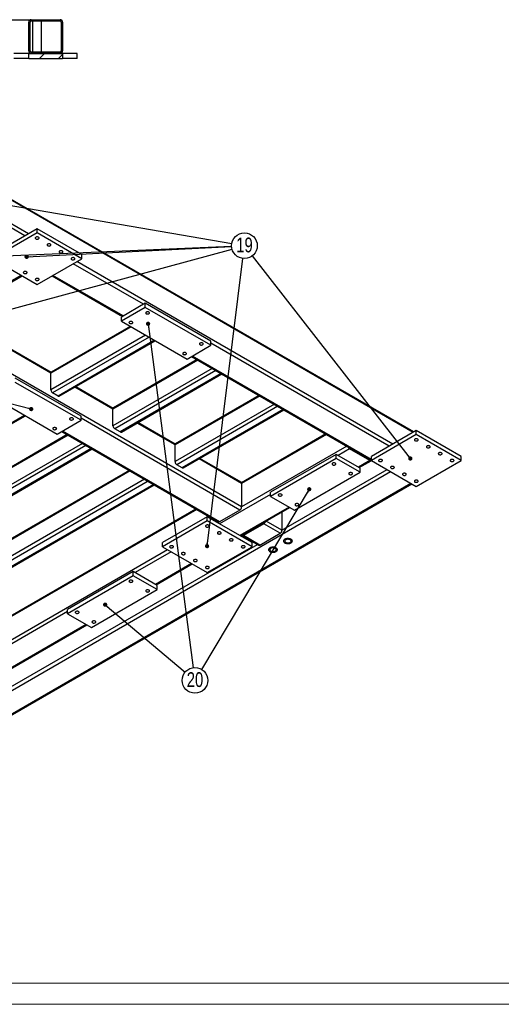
# Model space of a CAD drawing. Header units: millimetres. Extents: x 0 to 841, y 0 to 594.
# Tile 5 of 17: x 228 to 342, y 0 to 233. Entities that reach past the tile are written whole.
import ezdxf

# ---------------------------------------------------------------- set-up
doc = ezdxf.new("R2010")
doc.units = ezdxf.units.MM
doc.layers.add('NOTES', color=6, linetype='Continuous')
doc.layers.add('TRAIT-FINS', color=9, linetype='Continuous')
doc.layers.add('TRAIT-FORT', color=4, linetype='Continuous', lineweight=25)
doc.styles.add('SLDTEXTSTYLE0', font='TXT', dxfattribs={"width": 0.75})
doc.dimstyles.new('SLDDIMSTYLE0', dxfattribs={"dimtxt": 0.18, "dimasz": 1, "dimexe": 0, "dimexo": 0.0625, "dimgap": 0, "dimtad": 0, "dimtih": 1, "dimtoh": 1, "dimdec": 0, "dimrnd": 1e-09, "dimzin": 0, "dimdsep": 46, "dimtxsty": 'Standard', "dimblk1": 'DOT', "dimblk2": 'DOT', "dimsah": 1, "dimcen": 0.09, "dimadec": 0, "dimazin": 0, "dimtfac": 1, "dimtdec": 0, "dimtofl": 0, "dimtmove": 0, "dimatfit": 3, "dimldrblk": 'DOT', "dimfxl": 1, "dimfrac": 2, "dimtolj": 1, "dimtzin": 0, "dimarcsym": 0})
pattern_1 = [(45, (0, 0), (-13.4704, 13.4704), []), (45, (4.49, 2e-323), (-13.4704, 13.4704), []), (45, (8.98, 4e-323), (-13.4704, 13.4704), []), (45, (13.47, 6e-323), (-13.4704, 13.4704), [])]

# ---------------------------------------------------------------- blocks, each defined once
blk = doc.blocks.new('SW_NOTE_33')
at = {"layer": 'NOTES', "color": 0}
blk.add_circle((2.93, 0.8), 3.04, dxfattribs=at)
at = {"layer": 'NOTES', "color": 0, "insert": (2.94, 2.73), "char_height": 3.5, "attachment_point": 2, "style": 'SLDTEXTSTYLE0'}
blk.add_mtext('19', dxfattribs=at)
blk = doc.blocks.new('_Dot')
at = {"color": 0, "linetype": 'ByBlock', "lineweight": -2}
blk.add_line((-0.5, 0), (-1, 0), dxfattribs=at)
at = {"color": 0, "linetype": 'ByBlock', "const_width": 0.5}
blk.add_lwpolyline([(-0.25, 0, 1), (0.25, 0, 1)], format="xyb", close=True, dxfattribs=at)
blk = doc.blocks.new('SW_NOTE_36')
at = {"layer": 'NOTES', "color": 0}
blk.add_circle((2.32, -1.96), 3.04, dxfattribs=at)
at = {"layer": 'NOTES', "color": 0, "insert": (2.33, -0.02), "char_height": 3.5, "attachment_point": 2, "style": 'SLDTEXTSTYLE0'}
blk.add_mtext('20', dxfattribs=at)

msp = doc.modelspace()

# ---------------------------------------------------------------- hatches: boundary and pattern name
at = {"layer": 'TRAIT-FINS'}
h = msp.add_hatch(dxfattribs=at)
h.set_pattern_fill('DIN 201 ACIER ET FONTE', color=256, style=0, pattern_type=2)
h.set_pattern_definition(pattern_1)
edge = h.paths.add_edge_path(flags=0)
edge.add_arc((237.65, 232.43), 0.6, 0, 90)
edge.add_line((237.65, 233.03), (230.85, 233.03))
edge.add_arc((230.85, 232.43), 0.6, 90, 180)
edge.add_line((230.25, 232.43), (230.25, 225.63))
edge.add_arc((230.85, 225.63), 0.6, 180, 270)
edge.add_line((230.85, 225.03), (237.65, 225.03))
edge.add_arc((237.65, 225.63), 0.6, 270, 360)
edge.add_line((238.25, 225.63), (238.25, 232.43))
edge = h.paths.add_edge_path(flags=0)
edge.add_line((230.85, 232.73), (237.65, 232.73))
edge.add_arc((237.65, 232.43), 0.3, 0, 90, ccw=False)
edge.add_line((237.95, 232.43), (237.95, 225.63))
edge.add_arc((237.65, 225.63), 0.3, 270, 360, ccw=False)
edge.add_line((237.65, 225.33), (230.85, 225.33))
edge.add_arc((230.85, 225.63), 0.3, 180, 270, ccw=False)
edge.add_line((230.55, 225.63), (230.55, 232.43))
edge.add_arc((230.85, 232.43), 0.3, 90, 180, ccw=False)
h = msp.add_hatch(dxfattribs=at)
h.set_pattern_fill('DIN 201 ACIER ET FONTE', color=256, style=0, pattern_type=2)
h.set_pattern_definition(pattern_1)
h.paths.add_polyline_path([(230.25, 225.03), (230.25, 223.83), (238.25, 223.83), (238.25, 225.03)], flags=0)

# ---------------------------------------------------------------- linework, layer by layer
at = {"lineweight": 18}
for p, q in [((836, 5), (5, 5)), ((841, 0), (0, 0))]:
    msp.add_line(p, q, dxfattribs=at)
at = {"layer": 'TRAIT-FORT', "lineweight": 25}
for p, q in [((221.15, 233.03), (230.85, 233.03)), ((230.25, 225.63), (230.25, 232.43)), ((230.55, 225.63), (230.55, 232.43)), ((230.85, 233.03), (237.65, 233.03)), ((230.85, 232.73), (237.65, 232.73)), ((231.15, 232.73), (231.15, 225.33)), ((233.25, 225.33), (233.25, 232.73)), ((237.95, 232.43), (237.95, 225.63)), ((238.25, 232.43), (238.25, 225.63)), ((230.25, 225.03), (226.75, 225.03)), ((230.25, 223.83), (226.75, 223.83)), ((230.25, 225.03), (238.25, 225.03)), ((230.25, 223.83), (230.25, 225.03)), ((230.25, 223.83), (238.25, 223.83)), ((237.65, 225.33), (230.85, 225.33)), ((237.65, 225.03), (230.85, 225.03)), ((238.25, 225.03), (238.25, 223.83)), ((241.75, 225.03), (238.25, 225.03)), ((241.75, 223.83), (238.25, 223.83)), ((241.75, 223.83), (241.75, 225.03)), ((321.44, 135.45), (203.6, 203.48)), ((321.26, 135.35), (203.6, 203.27)), ((229.34, 181.88), (212.15, 191.8)), ((230.19, 182.37), (213, 192.29)), ((232.24, 183.56), (221.63, 177.43)), ((232.24, 182.58), (221.63, 176.45)), ((232.24, 182.58), (232.24, 183.56)), ((242.84, 177.43), (232.24, 183.56)), ((242.84, 176.45), (232.24, 182.58)), ((242.84, 176.45), (242.84, 177.43)), ((221.63, 176.45), (232.24, 170.33)), ((232.24, 170.33), (242.84, 176.45)), ((257.41, 165.68), (240.79, 175.27)), ((316.45, 132.57), (241.64, 175.76)), ((228.49, 172.49), (209.18, 161.35)), ((252.6, 162.9), (235.98, 172.49)), ((209.36, 161.25), (228.66, 172.39)), ((235.81, 172.39), (252.42, 162.8)), ((257.83, 165.92), (252.18, 162.66)), ((257.83, 164.94), (257.83, 165.92)), ((273.39, 156.94), (257.83, 165.92)), ((257.83, 164.94), (252.18, 161.68)), ((273.39, 155.96), (257.83, 164.94)), ((235.49, 149.35), (212.12, 162.84)), ((235.53, 149.53), (212.29, 162.94)), ((252.18, 161.68), (252.18, 162.66)), ((252.18, 161.68), (267.73, 152.7)), ((254.51, 160.33), (235.49, 149.35)), ((254.33, 160.43), (235.61, 149.62)), ((280.67, 117.71), (210.88, 158)), ((257.9, 158.37), (235.49, 145.43)), ((258.75, 157.88), (235.91, 144.7)), ((260.02, 157.15), (237.19, 143.96)), ((237.49, 143.93), (260.2, 157.04)), ((273.39, 155.96), (273.39, 156.94)), ((315.6, 132.08), (273.39, 156.45)), ((267.73, 152.7), (273.39, 155.96)), ((270.31, 152.47), (250.2, 140.86)), ((270.14, 152.57), (250.32, 141.13)), ((268.83, 153.33), (311.43, 128.74)), ((311.43, 128.94), (269.01, 153.43)), ((235.49, 145.43), (235.49, 149.35)), ((273.71, 150.51), (250.2, 136.94)), ((274.56, 150.02), (250.62, 136.21)), ((275.83, 149.29), (251.89, 135.47)), ((252.19, 135.44), (276.01, 149.19)), ((242.63, 139.19), (227.07, 148.17)), ((242.63, 138.21), (227.07, 147.19)), ((237.19, 143.96), (235.91, 144.7)), ((250.2, 140.86), (241.18, 146.06)), ((250.23, 141.04), (241.36, 146.17)), ((221.42, 143.92), (236.97, 134.94)), ((285.02, 143.98), (264.9, 132.37)), ((284.85, 144.08), (265.03, 132.64)), ((250.2, 136.94), (250.2, 140.86)), ((288.42, 142.02), (264.9, 128.45)), ((289.26, 141.53), (265.33, 127.71)), ((290.54, 140.8), (266.6, 126.98)), ((266.9, 126.95), (290.71, 140.7)), ((229.27, 139.39), (161.17, 100.08)), ((161.47, 100.05), (229.44, 139.29)), ((236.97, 134.94), (242.63, 138.21)), ((242.63, 138.21), (242.63, 139.19)), ((280.25, 116.98), (242.63, 138.7)), ((264.9, 132.37), (255.89, 137.57)), ((264.94, 132.55), (256.06, 137.68)), ((238.07, 135.57), (275.14, 114.17)), ((275.44, 114.2), (238.25, 135.67)), ((251.89, 135.47), (250.62, 136.21)), ((322.04, 135.8), (311.43, 129.67)), ((322.04, 134.82), (322.04, 135.8)), ((332.64, 129.67), (322.04, 135.8)), ((239.55, 134.72), (174.18, 96.98)), ((239.38, 134.82), (174.31, 97.25)), ((300.61, 134.98), (280.63, 123.45)), ((300.79, 134.88), (280.67, 123.27)), ((322.04, 134.82), (311.43, 128.69)), ((332.64, 128.69), (322.04, 134.82)), ((242.95, 132.76), (174.18, 93.06)), ((243.8, 132.27), (174.61, 92.32)), ((245.07, 131.53), (175.88, 91.59)), ((176.18, 91.56), (245.25, 131.43)), ((264.9, 128.45), (264.9, 132.37)), ((305.6, 132.1), (280.67, 117.71)), ((306.2, 131.47), (303.51, 129.92)), ((306.23, 131.74), (306.2, 131.72)), ((306.2, 131.71), (311.01, 128.94)), ((311.01, 128.69), (306.2, 131.47)), ((280.67, 123.27), (270.6, 129.08)), ((280.55, 123.54), (270.77, 129.18)), ((303.09, 130.16), (287.53, 121.18)), ((303.09, 129.18), (287.53, 120.2)), ((303.09, 129.18), (303.09, 130.16)), ((308.74, 126.9), (303.09, 130.16)), ((308.74, 125.92), (303.09, 129.18)), ((311.01, 128.69), (308.32, 127.14)), ((308.5, 127.04), (311.31, 128.66)), ((311.04, 128.96), (311.01, 128.94)), ((311.43, 128.69), (311.43, 129.67)), ((311.43, 128.69), (322.04, 122.57)), ((322.04, 122.57), (332.64, 128.69)), ((332.64, 128.69), (332.64, 129.67)), ((254.26, 126.23), (188.89, 88.49)), ((254.09, 126.33), (189.01, 88.76)), ((203.67, 61.26), (315.96, 126.08)), ((266.6, 126.98), (265.33, 127.71)), ((290.22, 112.2), (315.11, 126.57)), ((293.19, 116.94), (308.74, 125.92)), ((308.74, 125.92), (308.74, 126.9)), ((257.66, 124.27), (188.89, 84.57)), ((258.51, 123.78), (189.31, 83.83)), ((259.78, 123.04), (190.59, 83.1)), ((190.89, 83.07), (259.95, 122.94)), ((208.48, 58.48), (320.77, 123.31)), ((208.65, 58.38), (320.94, 123.2)), ((280.67, 123.27), (280.67, 117.71)), ((287.53, 120.2), (287.53, 121.18)), ((287.53, 120.69), (275.44, 113.71)), ((287.53, 120.2), (293.19, 116.94)), ((270.03, 117.12), (204.66, 79.38)), ((269.85, 117.22), (204.78, 79.66)), ((280.25, 116.98), (275.44, 114.2)), ((291.92, 117.67), (280.25, 110.94)), ((280.42, 110.84), (292.09, 117.57)), ((272.54, 115.39), (261.93, 109.26)), ((272.54, 114.41), (261.93, 108.28)), ((272.54, 114.41), (272.54, 115.39)), ((283.15, 109.26), (272.54, 115.39)), ((283.15, 108.28), (272.54, 114.41)), ((274.84, 114.35), (274.59, 114.2)), ((290.22, 112.2), (286.51, 114.35)), ((290.22, 116.49), (290.22, 112.2)), ((281.1, 111.18), (285.91, 113.96)), ((285.91, 113.71), (281.1, 110.94)), ((284.77, 113.3), (284.77, 113.35)), ((289.79, 111.47), (285.91, 113.71)), ((280.8, 110.91), (284.69, 108.66)), ((281.1, 111.18), (281.06, 111.2)), ((284.99, 108.69), (281.1, 110.94)), ((284.99, 108.69), (289.79, 111.47)), ((263.14, 107.59), (206.71, 75.02)), ((214.2, 68.32), (284.39, 108.84)), ((261.93, 108.28), (261.93, 109.26)), ((261.93, 108.28), (272.54, 102.16)), ((272.54, 102.16), (283.15, 108.28)), ((283.15, 108.28), (283.15, 109.26)), ((263.98, 107.1), (255.43, 102.16)), ((268.79, 104.32), (260.24, 99.39)), ((260.41, 99.28), (268.97, 104.22)), ((255, 102.41), (239.45, 93.43)), ((255, 101.43), (239.45, 92.45)), ((255, 101.43), (255, 102.41)), ((260.66, 99.14), (255, 102.41)), ((260.66, 98.16), (255, 101.43)), ((245.1, 89.18), (260.66, 98.16)), ((260.66, 98.16), (260.66, 99.14)), ((239.45, 92.45), (239.45, 93.43)), ((239.45, 92.94), (207.56, 74.53)), ((239.45, 92.45), (245.1, 89.18)), ((243.83, 89.91), (212.37, 71.75)), ((212.54, 71.65), (244.01, 89.81))]:
    msp.add_line(p, q, dxfattribs=at)
at = {"layer": 'TRAIT-FORT', "lineweight": 25, "flags": 128}
for points in [[(231.92, 181.17), (232.02, 181.12), (232.14, 181.1), (232.27, 181.09), (232.39, 181.11), (232.51, 181.14), (232.6, 181.2), (232.66, 181.26), (232.68, 181.33), (232.68, 181.41), (232.63, 181.48), (232.55, 181.54), (232.45, 181.58), (232.33, 181.61), (232.2, 181.61), (232.08, 181.6), (231.97, 181.56), (231.88, 181.51), (231.81, 181.44), (231.79, 181.37), (231.8, 181.3), (231.84, 181.23), (231.92, 181.17)], [(234.75, 179.54), (234.85, 179.49), (234.97, 179.47), (235.1, 179.46), (235.22, 179.48), (235.33, 179.51), (235.42, 179.56), (235.49, 179.63), (235.51, 179.7), (235.5, 179.77), (235.46, 179.84), (235.38, 179.9), (235.28, 179.95), (235.16, 179.97), (235.03, 179.98), (234.91, 179.96), (234.79, 179.93), (234.7, 179.88), (234.64, 179.81), (234.62, 179.74), (234.62, 179.66), (234.67, 179.6), (234.75, 179.54)], [(237.57, 177.9), (237.68, 177.86), (237.8, 177.83), (237.92, 177.83), (238.05, 177.84), (238.16, 177.88), (238.25, 177.93), (238.31, 178), (238.34, 178.07), (238.33, 178.14), (238.29, 178.21), (238.21, 178.27), (238.11, 178.31), (237.99, 178.34), (237.86, 178.35), (237.74, 178.33), (237.62, 178.29), (237.53, 178.24), (237.47, 178.18), (237.44, 178.11), (237.45, 178.03), (237.5, 177.96), (237.57, 177.9)], [(240.4, 176.27), (240.51, 176.23), (240.63, 176.2), (240.75, 176.19), (240.88, 176.21), (240.99, 176.25), (241.08, 176.3), (241.14, 176.36), (241.17, 176.44), (241.16, 176.51), (241.12, 176.58), (241.04, 176.64), (240.94, 176.68), (240.82, 176.71), (240.69, 176.71), (240.56, 176.7), (240.45, 176.66), (240.36, 176.61), (240.3, 176.54), (240.27, 176.47), (240.28, 176.4), (240.33, 176.33), (240.4, 176.27)], [(229.09, 173), (229.19, 172.96), (229.31, 172.93), (229.44, 172.93), (229.56, 172.94), (229.68, 172.98), (229.77, 173.03), (229.83, 173.1), (229.86, 173.17), (229.85, 173.24), (229.8, 173.31), (229.73, 173.37), (229.62, 173.42), (229.5, 173.44), (229.38, 173.45), (229.25, 173.43), (229.14, 173.4), (229.05, 173.34), (228.99, 173.28), (228.96, 173.21), (228.97, 173.13), (229.01, 173.06), (229.09, 173)], [(231.92, 171.37), (232.02, 171.33), (232.14, 171.3), (232.27, 171.3), (232.39, 171.31), (232.51, 171.35), (232.6, 171.4), (232.66, 171.46), (232.68, 171.54), (232.68, 171.61), (232.63, 171.68), (232.55, 171.74), (232.45, 171.78), (232.33, 171.81), (232.2, 171.81), (232.08, 171.8), (231.97, 171.76), (231.88, 171.71), (231.81, 171.65), (231.79, 171.57), (231.8, 171.5), (231.84, 171.43), (231.92, 171.37)], [(258.08, 163.45), (258.18, 163.41), (258.3, 163.38), (258.43, 163.38), (258.56, 163.39), (258.67, 163.43), (258.76, 163.48), (258.82, 163.55), (258.85, 163.62), (258.84, 163.69), (258.79, 163.76), (258.72, 163.82), (258.61, 163.86), (258.49, 163.89), (258.37, 163.9), (258.24, 163.88), (258.13, 163.84), (258.04, 163.79), (257.98, 163.73), (257.95, 163.65), (257.96, 163.58), (258, 163.51), (258.08, 163.45)], [(254.12, 161.17), (254.22, 161.12), (254.34, 161.1), (254.47, 161.09), (254.6, 161.11), (254.71, 161.14), (254.8, 161.19), (254.86, 161.26), (254.89, 161.33), (254.88, 161.41), (254.83, 161.47), (254.76, 161.53), (254.65, 161.58), (254.53, 161.6), (254.41, 161.61), (254.28, 161.59), (254.17, 161.56), (254.08, 161.51), (254.02, 161.44), (253.99, 161.37), (254, 161.3), (254.04, 161.23), (254.12, 161.17)], [(270.81, 156.1), (270.91, 156.06), (271.03, 156.03), (271.16, 156.03), (271.28, 156.05), (271.4, 156.08), (271.49, 156.13), (271.55, 156.2), (271.58, 156.27), (271.57, 156.34), (271.52, 156.41), (271.44, 156.47), (271.34, 156.52), (271.22, 156.54), (271.09, 156.55), (270.97, 156.53), (270.86, 156.5), (270.77, 156.44), (270.7, 156.38), (270.68, 156.31), (270.69, 156.23), (270.73, 156.16), (270.81, 156.1)], [(266.85, 153.82), (266.95, 153.77), (267.07, 153.75), (267.2, 153.74), (267.32, 153.76), (267.44, 153.79), (267.53, 153.85), (267.59, 153.91), (267.62, 153.98), (267.61, 154.06), (267.56, 154.13), (267.48, 154.19), (267.38, 154.23), (267.26, 154.26), (267.13, 154.26), (267.01, 154.25), (266.9, 154.21), (266.81, 154.16), (266.75, 154.09), (266.72, 154.02), (266.73, 153.95), (266.77, 153.88), (266.85, 153.82)], [(240.05, 138.35), (240.15, 138.3), (240.27, 138.28), (240.4, 138.27), (240.52, 138.29), (240.64, 138.32), (240.73, 138.38), (240.79, 138.44), (240.82, 138.51), (240.81, 138.59), (240.76, 138.66), (240.69, 138.72), (240.58, 138.76), (240.46, 138.79), (240.34, 138.79), (240.21, 138.78), (240.1, 138.74), (240.01, 138.69), (239.95, 138.62), (239.92, 138.55), (239.93, 138.48), (239.97, 138.41), (240.05, 138.35)], [(236.09, 136.06), (236.19, 136.02), (236.31, 135.99), (236.44, 135.99), (236.56, 136), (236.68, 136.04), (236.77, 136.09), (236.83, 136.16), (236.86, 136.23), (236.85, 136.3), (236.8, 136.37), (236.73, 136.43), (236.62, 136.47), (236.5, 136.5), (236.38, 136.5), (236.25, 136.49), (236.14, 136.45), (236.05, 136.4), (235.99, 136.34), (235.96, 136.26), (235.97, 136.19), (236.01, 136.12), (236.09, 136.06)], [(321.72, 133.41), (321.82, 133.36), (321.94, 133.34), (322.07, 133.33), (322.2, 133.35), (322.31, 133.38), (322.4, 133.44), (322.46, 133.5), (322.49, 133.57), (322.48, 133.65), (322.43, 133.72), (322.36, 133.78), (322.25, 133.82), (322.13, 133.85), (322.01, 133.85), (321.88, 133.84), (321.77, 133.8), (321.68, 133.75), (321.62, 133.68), (321.59, 133.61), (321.6, 133.54), (321.64, 133.47), (321.72, 133.41)], [(324.55, 131.78), (324.65, 131.73), (324.77, 131.71), (324.9, 131.7), (325.02, 131.72), (325.14, 131.75), (325.23, 131.8), (325.29, 131.87), (325.32, 131.94), (325.31, 132.01), (325.26, 132.08), (325.18, 132.14), (325.08, 132.19), (324.96, 132.21), (324.83, 132.22), (324.71, 132.2), (324.6, 132.17), (324.51, 132.12), (324.44, 132.05), (324.42, 131.98), (324.43, 131.9), (324.47, 131.84), (324.55, 131.78)], [(327.38, 130.14), (327.48, 130.1), (327.6, 130.07), (327.73, 130.07), (327.85, 130.08), (327.96, 130.12), (328.06, 130.17), (328.12, 130.24), (328.14, 130.31), (328.13, 130.38), (328.09, 130.45), (328.01, 130.51), (327.91, 130.55), (327.79, 130.58), (327.66, 130.59), (327.54, 130.57), (327.43, 130.53), (327.33, 130.48), (327.27, 130.42), (327.25, 130.35), (327.26, 130.27), (327.3, 130.2), (327.38, 130.14)], [(313.23, 128.51), (313.34, 128.47), (313.46, 128.44), (313.58, 128.43), (313.71, 128.45), (313.82, 128.49), (313.91, 128.54), (313.97, 128.6), (314, 128.68), (313.99, 128.75), (313.95, 128.82), (313.87, 128.88), (313.77, 128.92), (313.65, 128.95), (313.52, 128.95), (313.4, 128.94), (313.28, 128.9), (313.19, 128.85), (313.13, 128.78), (313.1, 128.71), (313.11, 128.64), (313.16, 128.57), (313.23, 128.51)], [(330.21, 128.51), (330.31, 128.47), (330.43, 128.44), (330.56, 128.43), (330.68, 128.45), (330.79, 128.49), (330.88, 128.54), (330.95, 128.6), (330.97, 128.68), (330.96, 128.75), (330.92, 128.82), (330.84, 128.88), (330.74, 128.92), (330.62, 128.95), (330.49, 128.95), (330.37, 128.94), (330.25, 128.9), (330.16, 128.85), (330.1, 128.78), (330.07, 128.71), (330.08, 128.64), (330.13, 128.57), (330.21, 128.51)], [(302.2, 128.06), (302.13, 128), (302.08, 127.93), (302.07, 127.86), (302.1, 127.79), (302.16, 127.72), (302.25, 127.67), (302.36, 127.63), (302.49, 127.62), (302.62, 127.62), (302.74, 127.65), (302.84, 127.69), (302.92, 127.75), (302.96, 127.82), (302.97, 127.9), (302.94, 127.97), (302.88, 128.03), (302.79, 128.09), (302.68, 128.12), (302.55, 128.14), (302.43, 128.13), (302.31, 128.11), (302.2, 128.06)], [(306.16, 125.78), (306.09, 125.72), (306.04, 125.65), (306.03, 125.57), (306.06, 125.5), (306.12, 125.44), (306.21, 125.38), (306.32, 125.35), (306.45, 125.33), (306.58, 125.34), (306.7, 125.36), (306.8, 125.41), (306.88, 125.47), (306.92, 125.54), (306.93, 125.61), (306.9, 125.68), (306.84, 125.75), (306.75, 125.8), (306.64, 125.84), (306.51, 125.85), (306.39, 125.85), (306.27, 125.82), (306.16, 125.78)], [(316.06, 126.88), (316.17, 126.83), (316.29, 126.81), (316.41, 126.8), (316.54, 126.82), (316.65, 126.85), (316.74, 126.91), (316.8, 126.97), (316.83, 127.04), (316.82, 127.12), (316.78, 127.19), (316.7, 127.24), (316.6, 127.29), (316.48, 127.32), (316.35, 127.32), (316.22, 127.3), (316.11, 127.27), (316.02, 127.22), (315.96, 127.15), (315.93, 127.08), (315.94, 127.01), (315.99, 126.94), (316.06, 126.88)], [(318.89, 125.24), (318.99, 125.2), (319.11, 125.17), (319.24, 125.17), (319.37, 125.18), (319.48, 125.22), (319.57, 125.27), (319.63, 125.34), (319.66, 125.41), (319.65, 125.48), (319.6, 125.55), (319.53, 125.61), (319.43, 125.66), (319.31, 125.68), (319.18, 125.69), (319.05, 125.67), (318.94, 125.64), (318.85, 125.58), (318.79, 125.52), (318.76, 125.45), (318.77, 125.37), (318.81, 125.3), (318.89, 125.24)], [(321.72, 123.61), (321.82, 123.57), (321.94, 123.54), (322.07, 123.54), (322.2, 123.55), (322.31, 123.59), (322.4, 123.64), (322.46, 123.7), (322.49, 123.78), (322.48, 123.85), (322.43, 123.92), (322.36, 123.98), (322.25, 124.02), (322.13, 124.05), (322.01, 124.05), (321.88, 124.04), (321.77, 124), (321.68, 123.95), (321.62, 123.89), (321.59, 123.81), (321.6, 123.74), (321.64, 123.67), (321.72, 123.61)], [(289.48, 120.71), (289.4, 120.65), (289.35, 120.59), (289.35, 120.51), (289.37, 120.44), (289.43, 120.37), (289.52, 120.32), (289.64, 120.29), (289.76, 120.27), (289.89, 120.28), (290.01, 120.3), (290.11, 120.35), (290.19, 120.41), (290.23, 120.47), (290.24, 120.55), (290.22, 120.62), (290.15, 120.69), (290.06, 120.74), (289.95, 120.77), (289.83, 120.79), (289.7, 120.78), (289.58, 120.76), (289.48, 120.71)], [(293.44, 118.43), (293.36, 118.37), (293.31, 118.3), (293.31, 118.23), (293.33, 118.15), (293.39, 118.09), (293.48, 118.04), (293.6, 118), (293.72, 117.98), (293.85, 117.99), (293.97, 118.02), (294.07, 118.06), (294.15, 118.12), (294.19, 118.19), (294.2, 118.26), (294.18, 118.33), (294.11, 118.4), (294.02, 118.45), (293.91, 118.49), (293.79, 118.5), (293.66, 118.5), (293.54, 118.47), (293.44, 118.43)], [(272.22, 113), (272.33, 112.95), (272.45, 112.93), (272.57, 112.92), (272.7, 112.94), (272.81, 112.97), (272.9, 113.03), (272.96, 113.09), (272.99, 113.16), (272.98, 113.24), (272.94, 113.31), (272.86, 113.37), (272.76, 113.41), (272.64, 113.44), (272.51, 113.44), (272.38, 113.43), (272.27, 113.39), (272.18, 113.34), (272.12, 113.27), (272.09, 113.2), (272.1, 113.13), (272.15, 113.06), (272.22, 113)], [(275.05, 111.37), (275.15, 111.32), (275.27, 111.3), (275.4, 111.29), (275.53, 111.31), (275.64, 111.34), (275.73, 111.39), (275.79, 111.46), (275.82, 111.53), (275.81, 111.6), (275.76, 111.67), (275.69, 111.73), (275.58, 111.78), (275.46, 111.8), (275.34, 111.81), (275.21, 111.79), (275.1, 111.76), (275.01, 111.71), (274.95, 111.64), (274.92, 111.57), (274.93, 111.49), (274.97, 111.42), (275.05, 111.37)], [(277.88, 109.73), (277.98, 109.69), (278.1, 109.66), (278.23, 109.66), (278.35, 109.67), (278.47, 109.71), (278.56, 109.76), (278.62, 109.83), (278.65, 109.9), (278.64, 109.97), (278.59, 110.04), (278.52, 110.1), (278.41, 110.14), (278.29, 110.17), (278.17, 110.18), (278.04, 110.16), (277.93, 110.12), (277.84, 110.07), (277.78, 110.01), (277.75, 109.94), (277.76, 109.86), (277.8, 109.79), (277.88, 109.73)], [(290.89, 110.06), (290.76, 109.97), (290.67, 109.87), (290.61, 109.77), (290.58, 109.66), (290.59, 109.55), (290.63, 109.44), (290.71, 109.33), (290.82, 109.24), (290.96, 109.16), (291.12, 109.1), (291.3, 109.06), (291.48, 109.03), (291.68, 109.02), (291.87, 109.04), (292.05, 109.08), (292.22, 109.13), (292.37, 109.2), (292.5, 109.29), (292.59, 109.39), (292.65, 109.49), (292.68, 109.6), (292.67, 109.71), (292.62, 109.82), (292.55, 109.92), (292.44, 110.02), (292.3, 110.1), (292.14, 110.16), (291.96, 110.2), (291.77, 110.23), (291.58, 110.24), (291.39, 110.22), (291.21, 110.18), (291.04, 110.13), (290.89, 110.06)], [(292.37, 109.2), (292.5, 109.29), (292.59, 109.39), (292.65, 109.49), (292.68, 109.6), (292.67, 109.71), (292.62, 109.82), (292.55, 109.92), (292.44, 110.02), (292.3, 110.1), (292.14, 110.16), (291.96, 110.2), (291.77, 110.23), (291.58, 110.24), (291.39, 110.22), (291.21, 110.18), (291.04, 110.13), (290.89, 110.06), (290.76, 109.97), (290.67, 109.87), (290.61, 109.77), (290.58, 109.66), (290.59, 109.55), (290.63, 109.44), (290.71, 109.33), (290.82, 109.24), (290.96, 109.16), (291.12, 109.1), (291.3, 109.06), (291.48, 109.03), (291.68, 109.02), (291.87, 109.04), (292.05, 109.08), (292.22, 109.13), (292.37, 109.2)], [(291.1, 109.94), (291, 109.86), (290.93, 109.78), (290.89, 109.69), (290.88, 109.59), (290.91, 109.5), (290.98, 109.42), (291.07, 109.34), (291.19, 109.28), (291.33, 109.23), (291.49, 109.2), (291.65, 109.2), (291.81, 109.21), (291.96, 109.24), (292.1, 109.29), (292.21, 109.36), (292.3, 109.44), (292.36, 109.53), (292.38, 109.62), (292.37, 109.71), (292.32, 109.8), (292.24, 109.88), (292.13, 109.95), (292, 110.01), (291.85, 110.04), (291.69, 110.06), (291.53, 110.06), (291.37, 110.04), (291.23, 109.99), (291.1, 109.94)], [(263.74, 108.1), (263.84, 108.06), (263.96, 108.03), (264.09, 108.02), (264.21, 108.04), (264.33, 108.08), (264.42, 108.13), (264.48, 108.19), (264.5, 108.27), (264.5, 108.34), (264.45, 108.41), (264.37, 108.47), (264.27, 108.51), (264.15, 108.54), (264.02, 108.54), (263.9, 108.53), (263.79, 108.49), (263.7, 108.44), (263.63, 108.37), (263.61, 108.3), (263.62, 108.23), (263.66, 108.16), (263.74, 108.1)], [(280.71, 108.1), (280.81, 108.06), (280.93, 108.03), (281.06, 108.02), (281.18, 108.04), (281.3, 108.08), (281.39, 108.13), (281.45, 108.19), (281.47, 108.27), (281.47, 108.34), (281.42, 108.41), (281.34, 108.47), (281.24, 108.51), (281.12, 108.54), (280.99, 108.54), (280.87, 108.53), (280.76, 108.49), (280.67, 108.44), (280.6, 108.37), (280.58, 108.3), (280.59, 108.23), (280.63, 108.16), (280.71, 108.1)], [(287.35, 108.02), (287.23, 107.93), (287.13, 107.83), (287.07, 107.73), (287.04, 107.62), (287.05, 107.51), (287.1, 107.4), (287.18, 107.29), (287.29, 107.2), (287.42, 107.12), (287.58, 107.06), (287.76, 107.01), (287.95, 106.99), (288.14, 106.98), (288.33, 107), (288.52, 107.03), (288.69, 107.09), (288.84, 107.16), (288.96, 107.25), (289.05, 107.34), (289.12, 107.45), (289.14, 107.56), (289.13, 107.67), (289.09, 107.78), (289.01, 107.88), (288.9, 107.98), (288.76, 108.06), (288.6, 108.12), (288.43, 108.16), (288.24, 108.19), (288.05, 108.19), (287.85, 108.18), (287.67, 108.14), (287.5, 108.09), (287.35, 108.02)], [(288.84, 107.16), (288.96, 107.25), (289.05, 107.34), (289.12, 107.45), (289.14, 107.56), (289.13, 107.67), (289.09, 107.78), (289.01, 107.88), (288.9, 107.98), (288.76, 108.06), (288.6, 108.12), (288.43, 108.16), (288.24, 108.19), (288.05, 108.19), (287.85, 108.18), (287.67, 108.14), (287.5, 108.09), (287.35, 108.02), (287.23, 107.93), (287.13, 107.83), (287.07, 107.73), (287.04, 107.62), (287.05, 107.51), (287.1, 107.4), (287.18, 107.29), (287.29, 107.2), (287.42, 107.12), (287.58, 107.06), (287.76, 107.01), (287.95, 106.99), (288.14, 106.98), (288.33, 107), (288.52, 107.03), (288.69, 107.09), (288.84, 107.16)], [(287.56, 107.89), (287.46, 107.82), (287.39, 107.74), (287.35, 107.65), (287.35, 107.55), (287.38, 107.46), (287.44, 107.38), (287.54, 107.3), (287.66, 107.24), (287.8, 107.19), (287.95, 107.16), (288.11, 107.16), (288.27, 107.17), (288.43, 107.2), (288.56, 107.25), (288.68, 107.32), (288.77, 107.4), (288.82, 107.48), (288.84, 107.58), (288.83, 107.67), (288.78, 107.76), (288.7, 107.84), (288.59, 107.91), (288.46, 107.97), (288.31, 108), (288.15, 108.02), (287.99, 108.02), (287.84, 108), (287.69, 107.95), (287.56, 107.89)], [(266.57, 106.47), (266.67, 106.42), (266.79, 106.4), (266.92, 106.39), (267.04, 106.41), (267.15, 106.44), (267.24, 106.5), (267.31, 106.56), (267.33, 106.63), (267.32, 106.71), (267.28, 106.78), (267.2, 106.83), (267.1, 106.88), (266.98, 106.9), (266.85, 106.91), (266.73, 106.89), (266.61, 106.86), (266.52, 106.81), (266.46, 106.74), (266.43, 106.67), (266.44, 106.6), (266.49, 106.53), (266.57, 106.47)], [(269.39, 104.83), (269.5, 104.79), (269.62, 104.76), (269.74, 104.76), (269.87, 104.77), (269.98, 104.81), (270.07, 104.86), (270.13, 104.93), (270.16, 105), (270.15, 105.07), (270.11, 105.14), (270.03, 105.2), (269.93, 105.25), (269.81, 105.27), (269.68, 105.28), (269.55, 105.26), (269.44, 105.23), (269.35, 105.17), (269.29, 105.11), (269.26, 105.04), (269.27, 104.96), (269.32, 104.89), (269.39, 104.83)], [(272.22, 103.2), (272.33, 103.16), (272.45, 103.13), (272.57, 103.13), (272.7, 103.14), (272.81, 103.18), (272.9, 103.23), (272.96, 103.29), (272.99, 103.37), (272.98, 103.44), (272.94, 103.51), (272.86, 103.57), (272.76, 103.61), (272.64, 103.64), (272.51, 103.64), (272.38, 103.63), (272.27, 103.59), (272.18, 103.54), (272.12, 103.48), (272.09, 103.4), (272.1, 103.33), (272.15, 103.26), (272.22, 103.2)], [(254.12, 100.3), (254.04, 100.24), (254, 100.17), (253.99, 100.1), (254.02, 100.03), (254.08, 99.96), (254.17, 99.91), (254.28, 99.88), (254.41, 99.86), (254.53, 99.87), (254.65, 99.89), (254.76, 99.94), (254.83, 100), (254.88, 100.06), (254.89, 100.14), (254.86, 100.21), (254.8, 100.28), (254.71, 100.33), (254.6, 100.36), (254.47, 100.38), (254.34, 100.37), (254.22, 100.35), (254.12, 100.3)], [(258.08, 98.02), (258, 97.96), (257.96, 97.89), (257.95, 97.82), (257.98, 97.74), (258.04, 97.68), (258.13, 97.63), (258.24, 97.59), (258.37, 97.57), (258.49, 97.58), (258.61, 97.61), (258.72, 97.65), (258.79, 97.71), (258.84, 97.78), (258.85, 97.85), (258.82, 97.92), (258.76, 97.99), (258.67, 98.04), (258.56, 98.08), (258.43, 98.09), (258.3, 98.09), (258.18, 98.06), (258.08, 98.02)], [(241.39, 92.96), (241.32, 92.9), (241.27, 92.83), (241.26, 92.75), (241.29, 92.68), (241.35, 92.62), (241.44, 92.56), (241.55, 92.53), (241.68, 92.51), (241.81, 92.52), (241.93, 92.54), (242.03, 92.59), (242.11, 92.65), (242.15, 92.72), (242.16, 92.79), (242.13, 92.86), (242.07, 92.93), (241.98, 92.98), (241.87, 93.02), (241.74, 93.03), (241.62, 93.03), (241.5, 93), (241.39, 92.96)], [(245.35, 90.67), (245.28, 90.61), (245.23, 90.54), (245.22, 90.47), (245.25, 90.4), (245.31, 90.33), (245.4, 90.28), (245.51, 90.24), (245.64, 90.23), (245.77, 90.23), (245.89, 90.26), (245.99, 90.3), (246.07, 90.36), (246.11, 90.43), (246.12, 90.5), (246.09, 90.58), (246.03, 90.64), (245.94, 90.69), (245.83, 90.73), (245.7, 90.75), (245.57, 90.74), (245.45, 90.71), (245.35, 90.67)]]:
    msp.add_lwpolyline(points, dxfattribs=at)
at = {"layer": 'TRAIT-FORT', "lineweight": 25}
for centre, radius, start, end in [((230.85, 232.43), 0.6, 90, 180), ((230.85, 232.43), 0.3, 90, 180), ((237.65, 232.43), 0.6, 0, 90), ((237.65, 232.43), 0.3, 0, 90), ((230.85, 225.63), 0.6, 180, 270), ((230.85, 225.63), 0.3, 180, 270), ((237.65, 225.63), 0.3, 270, 0), ((237.65, 225.63), 0.6, 270, 0), ((235.77, 149.39), 0.288, 124.0564, 187.2558), ((236.41, 145.47), 0.922, 182.6055, 237.3945), ((237.36, 144.21), 0.302, 234.3824, 294.3071), ((250.48, 140.9), 0.288, 124.0564, 187.2558), ((251.12, 136.98), 0.922, 182.6055, 237.3945), ((252.07, 135.72), 0.302, 234.3824, 294.3071), ((265.19, 132.41), 0.288, 124.0564, 187.2558), ((306.7, 132.25), 0.928, 196.971, 237.3038), ((306.42, 132.07), 0.414, 215.7589, 238.3392), ((265.83, 128.49), 0.922, 182.6055, 237.3945), ((311.1, 129.08), 0.166, 235.8385, 278.9469), ((311.17, 128.89), 0.259, 230.2915, 328.5442), ((266.78, 127.23), 0.302, 234.3824, 294.3071), ((280.38, 123.3), 0.296, 353.7012, 54.9867), ((279.75, 117.76), 0.922, 302.6055, 357.3945), ((275.26, 114.45), 0.302, 245.6929, 305.6176), ((285.4, 114.49), 0.928, 302.6962, 343.029), ((285.69, 114.31), 0.414, 301.6608, 324.2411), ((289.3, 112.24), 0.922, 302.6055, 357.3945), ((280.93, 111.14), 0.259, 211.4558, 309.7085), ((281, 111.32), 0.166, 261.0531, 304.1615), ((284.81, 108.94), 0.302, 245.6929, 305.6176)]:
    msp.add_arc(centre, radius, start, end, dxfattribs=at)

# ---------------------------------------------------------------- block references
at = {"layer": 'NOTES'}
for name, p in [('SW_NOTE_33', (278.4, 178.73)), ('SW_NOTE_36', (267.29, 78.62))]:
    msp.add_blockref(name, p, dxfattribs=at)

# ---------------------------------------------------------------- leaders
for points in [[(204.26, 192.82), (278.34, 180.04)], [(174.02, 175.02), (278.3, 179.4)], [(202.63, 158.15), (278.4, 178.73)], [(229.73, 176.9), (278.3, 179.37)], [(320.62, 129.17), (283.2, 177.13)], [(272.48, 108.44), (280.96, 176.51)], [(230.83, 140.87), (123.25, 167.62)], [(258.51, 161.06), (269.22, 79.67)], [(296.68, 121.9), (271.18, 79.27)], [(248.34, 94.58), (267.29, 78.62)]]:
    msp.add_leader(points, dimstyle='SLDDIMSTYLE0', dxfattribs=at)

doc.saveas('drawing.dxf')
